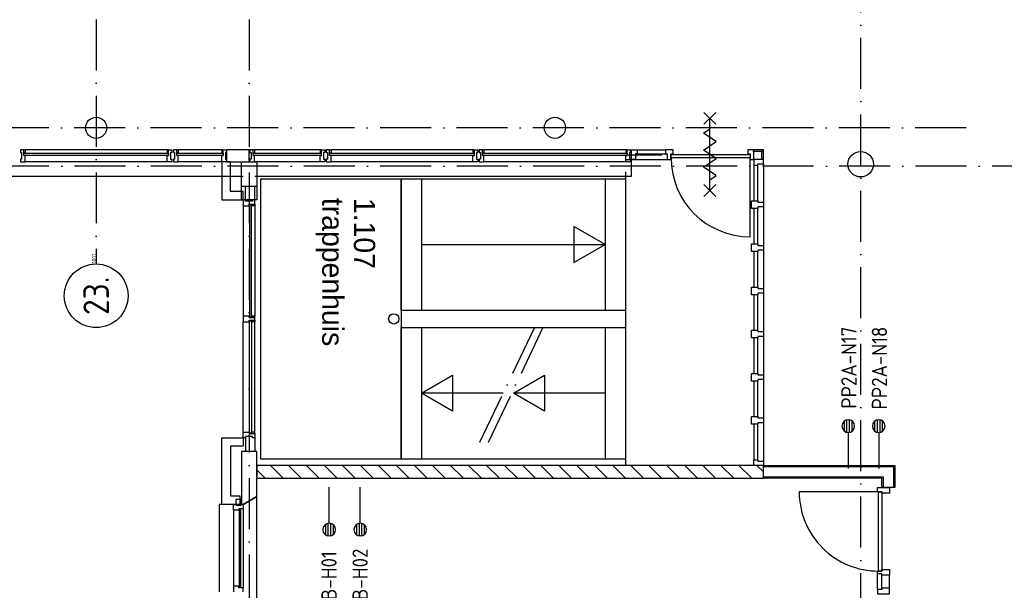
# Model space of a CAD drawing. Header units: millimetres. Extents: x -6587 to 112313, y 244 to 84344.
# Tile 29 of 42: x 65275 to 76865, y 36709 to 43428. Entities that reach past the tile are written whole.
import ezdxf
from ezdxf.enums import TextEntityAlignment as Align

# ---------------------------------------------------------------- set-up
doc = ezdxf.new("R2010")
doc.units = ezdxf.units.MM
doc.header["$LTSCALE"] = 100
doc.linetypes.add('DASHDOT', pattern=[9, 6, -1.5, 0, -1.5])
doc.layers.get('0').update_dxf_attribs({"linetype": 'CONTINUOUS'})
for name, color, linetype in [('AL$2----_STEMPEL', 7, 'CONTINUOUS'), ('AL$7----_STRAMIEN', 1, 'DASHDOT'), ('AL21----_BUITENWAND', 4, 'CONTINUOUS'), ('AL22----_BINNENWAND', 7, 'CONTINUOUS'), ('AL24----_TRAPPEN', 7, 'CONTINUOUS'), ('AL28----_KONSTRUKTIE', 3, 'CONTINUOUS'), ('AL31----_BUITENKOZ', 7, 'CONTINUOUS'), ('AL32----_BINNENKOZ', 7, 'CONTINUOUS'), ('AL32----_DRAAIRICHTING', 1, 'CONTINUOUS'), ('AL65----_BEVEILIGING', 7, 'CONTINUOUS'), ('ALN-----_BLOCKNAAM', 2, 'CONTINUOUS'), ('ALXA1---_RASTER50', 12, 'CONTINUOUS'), ('ALXAB---_PREFABBETON', 1, 'CONTINUOUS'), ('ALXOU---_GLAS', 7, 'CONTINUOUS'), ('BOUW', 8, 'CONTINUOUS'), ('EB6441--_ATTRIB', 2, 'CONTINUOUS'), ('EL6441--_DATACOM', 3, 'CONTINUOUS')]:
    doc.layers.add(name, color=color, linetype=linetype)
doc.styles.add('1_8', font='iso', dxfattribs={"width": 0.7, "height": 1.8})
doc.styles.add('BURO-025', font='BUROFONT.shx', dxfattribs={"height": 250})
doc.styles.get("Standard").update_dxf_attribs({"font": 'iso.shx'})

# ---------------------------------------------------------------- blocks, each defined once
blk = doc.blocks.new('ES4X2')
for p, q in [((-0.45, 1.4), (-0.45, 2.6)), ((-0.15, 1.27), (-0.15, 2.73)), ((0.15, 1.27), (0.15, 2.73)), ((0.45, 1.4), (0.45, 2.6)), ((0, 1.25), (0, -3))]:
    blk.add_line(p, q)
blk.add_circle((0, 2), 0.75)
at = {"style": '1_8', "flags": 8}
for tag, p in [('NUMMER', (1.25, 3.5)), ('CODE', (-1.25, 3.5))]:
    blk.add_attdef(tag, text='', height=1.8, rotation=90, dxfattribs=at).set_placement(p, align=Align.MIDDLE_LEFT)
blk.add_attdef('M_CODE', text='', height=1.8, dxfattribs=at).set_placement((0, 0), align=Align.MIDDLE_CENTER)
blk = doc.blocks.new('1011')
at = {"layer": 'AL$7----_STRAMIEN', "color": 7, "linetype": 'Continuous'}
blk.add_circle((-750, 0), 750, dxfattribs=at)
at = {"layer": 'AL$7----_STRAMIEN', "color": 3, "linetype": 'Continuous'}
blk.add_attdef('STR-NAAM', text='', height=600, rotation=360, dxfattribs=at).set_placement((-750, 0), align=Align.MIDDLE)
at = {"layer": 'ALN-----_BLOCKNAAM', "linetype": 'Continuous'}
blk.add_text('1011', height=100, dxfattribs=at).set_placement((0, 0))

msp = doc.modelspace()

# ---------------------------------------------------------------- linework, layer by layer
at = {"color": 8, "linetype": 'Continuous'}
for p, q in [((72474.8, 41895), (72541.8, 41895)), ((72474.8, 41781), (72474.8, 41895)), ((72541.8, 41848), (72524.8, 41848)), ((72524.8, 41848), (72524.8, 41781)), ((72541.8, 41895), (72541.8, 41848)), ((72967.8, 41895), (72877.8, 41895)), ((72877.8, 41895), (72877.8, 41848)), ((72877.8, 41848), (72894.8, 41848)), ((72894.8, 41848), (72894.8, 41781)), ((72940.8, 41781), (72940.8, 41848)), ((72940.8, 41848), (72967.8, 41848)), ((72967.8, 41848), (72967.8, 41895)), ((73914.8, 41895), (73847.8, 41895)), ((73847.8, 41895), (73847.8, 41848)), ((73847.8, 41848), (73874.8, 41848)), ((73874.8, 41848), (73874.8, 41781)), ((73914.8, 41781), (73914.8, 41895)), ((72524.8, 41781), (72474.8, 41781)), ((72894.8, 41781), (72940.8, 41781)), ((73872.8, 40871), (73872.8, 41801)), ((73874.8, 41781), (73914.8, 41781)), ((73914.8, 41781), (73914.8, 41714)), ((74028.8, 41781), (73914.8, 41781)), ((73961.8, 41714), (73961.8, 41731)), ((73961.8, 41731), (74028.8, 41731)), ((74028.8, 41731), (74028.8, 41781)), ((73914.8, 41714), (73961.8, 41714)), ((73889.8, 41206.3), (73889.8, 41296.3)), ((73889.8, 41296.3), (73961.8, 41296.3)), ((73961.8, 41296.3), (73961.8, 41279.3)), ((73961.8, 41279.3), (74028.8, 41279.3)), ((74028.8, 41279.3), (74028.8, 41223.3)), ((73961.8, 41206.3), (73889.8, 41206.3)), ((74028.8, 41223.3), (73961.8, 41223.3)), ((73961.8, 41223.3), (73961.8, 41206.3)), ((73889.8, 40698.2), (73889.8, 40788.2)), ((73889.8, 40788.2), (73961.8, 40788.2)), ((73961.8, 40698.2), (73889.8, 40698.2)), ((73961.8, 40788.2), (73961.8, 40771.2)), ((73961.8, 40771.2), (74028.8, 40771.2)), ((74028.8, 40715.2), (73961.8, 40715.2)), ((73961.8, 40715.2), (73961.8, 40698.2)), ((74028.8, 40771.2), (74028.8, 40715.2)), ((73889.8, 40190.1), (73889.8, 40280.1)), ((73889.8, 40280.1), (73961.8, 40280.1)), ((73961.8, 40280.1), (73961.8, 40263.1)), ((73961.8, 40263.1), (74028.8, 40263.1)), ((74028.8, 40263.1), (74028.8, 40207.1)), ((73961.8, 40190.1), (73889.8, 40190.1)), ((74028.8, 40207.1), (73961.8, 40207.1)), ((73961.8, 40207.1), (73961.8, 40190.1)), ((73889.8, 39681.9), (73889.8, 39771.9)), ((73889.8, 39771.9), (73961.8, 39771.9)), ((73961.8, 39771.9), (73961.8, 39754.9)), ((73961.8, 39754.9), (74028.8, 39754.9)), ((74028.8, 39754.9), (74028.8, 39698.9)), ((73961.8, 39681.9), (73889.8, 39681.9)), ((74028.8, 39698.9), (73961.8, 39698.9)), ((73961.8, 39698.9), (73961.8, 39681.9)), ((73889.8, 39173.8), (73889.8, 39263.8)), ((73889.8, 39263.8), (73961.8, 39263.8)), ((73961.8, 39263.8), (73961.8, 39246.8)), ((73961.8, 39246.8), (74028.8, 39246.8)), ((74028.8, 39190.8), (73961.8, 39190.8)), ((73961.8, 39190.8), (73961.8, 39173.8)), ((74028.8, 39246.8), (74028.8, 39190.8)), ((73961.8, 39173.8), (73889.8, 39173.8)), ((73889.8, 38665.6), (73889.8, 38755.6)), ((73889.8, 38755.6), (73961.8, 38755.6)), ((73961.8, 38755.6), (73961.8, 38738.6)), ((73961.8, 38738.6), (74028.8, 38738.6)), ((74028.8, 38738.6), (74028.8, 38682.6)), ((73961.8, 38665.6), (73889.8, 38665.6)), ((74028.8, 38682.6), (73961.8, 38682.6)), ((73961.8, 38682.6), (73961.8, 38665.6)), ((73914.8, 38180.5), (73914.8, 38247.5)), ((73914.8, 38247.5), (73961.8, 38247.5)), ((73961.8, 38247.5), (73961.8, 38230.5)), ((74028.8, 38180.5), (73914.8, 38180.5)), ((73961.8, 38230.5), (74028.8, 38230.5)), ((74028.8, 38230.5), (74028.8, 38180.5))]:
    msp.add_line(p, q, dxfattribs=at)
msp.add_arc((73872.8, 41801), 930, 180, 270, dxfattribs=at)
at = {"layer": 'AL$2----_STEMPEL', "color": 8}
for p, q in [((67934.3, 39938.5), (67904.8, 39938.5)), ((67904.8, 39938.5), (67904.8, 39871.5)), ((67904.8, 39871.5), (67976.8, 39871.5)), ((67976.8, 39938.5), (67934.3, 39938.5)), ((67976.8, 39921.5), (67976.8, 39938.5)), ((68005.8, 39921.5), (67976.8, 39921.5)), ((67976.8, 39871.5), (67976.8, 39888.5)), ((67976.8, 39888.5), (68043.8, 39888.5)), ((68043.8, 39921.5), (68005.8, 39921.5)), ((68043.8, 39888.5), (68043.8, 39921.5))]:
    msp.add_line(p, q, dxfattribs=at)
at = {"layer": 'AL$7----_STRAMIEN', "color": 1}
for p, q in [((66174.8, 76734.4), (66174.8, 40552.4)), ((67974.8, 76734.4), (67974.8, 7566.2)), ((75174.8, 7509.2), (75174.8, 54196.6)), ((76417.2, 42155), (4672.8, 42155)), ((81821.1, 41705), (3582.8, 41705))]:
    msp.add_line(p, q, dxfattribs=at)
at = {"layer": 'AL21----_BUITENWAND', "color": 8}
for p, q in [((72474.8, 41585), (72474.8, 41895)), ((67754.8, 41756), (67654.8, 41756)), ((67654.8, 41756), (67654.8, 41305)), ((67754.8, 41405), (67754.8, 41756)), ((49434.8, 41585), (67905.3, 41585)), ((68044.3, 41585), (72474.8, 41585)), ((67904.8, 41405), (67754.8, 41405)), ((67904.8, 41305), (67904.8, 41405)), ((67654.8, 41305), (67904.8, 41305)), ((67654.8, 37720), (67654.8, 38505)), ((67654.8, 38505), (67904.8, 38505)), ((67904.8, 38505), (67904.8, 38405)), ((67904.8, 38405), (67754.8, 38405)), ((67754.8, 38405), (67754.8, 37820)), ((67754.8, 37820), (67864.8, 37820)), ((67864.8, 37820), (67864.8, 37720)), ((67864.8, 37720), (67654.8, 37720))]:
    msp.add_line(p, q, dxfattribs=at)
at = {"layer": 'AL22----_BINNENWAND', "color": 8}
for p, q in [((74028.8, 38180.5), (75574.8, 38180.5)), ((74028.8, 38030.5), (74028.8, 38180.5)), ((75574.8, 38180.5), (75574.8, 37920)), ((75424.8, 38030.5), (74028.8, 38030.5)), ((75424.8, 37920), (75424.8, 38030.5)), ((75574.8, 37920), (75424.8, 37920))]:
    msp.add_line(p, q, dxfattribs=at)
at = {"layer": 'AL22----_BINNENWAND', "color": 8, "linetype": 'Continuous'}
for p, q in [((74028.8, 38165.5), (75559.8, 38165.5)), ((75559.8, 38165.5), (75559.8, 37920)), ((74028.8, 38045.5), (75439.8, 38045.5)), ((75439.8, 38045.5), (75439.8, 37920))]:
    msp.add_line(p, q, dxfattribs=at)
at = {"layer": 'AL24----_TRAPPEN', "color": 8}
for p, q in [((72404.8, 41635), (72404.8, 38175)), ((68114.8, 38255), (68114.8, 41555)), ((68114.8, 41555), (69764.8, 41555)), ((69764.8, 41555), (69764.8, 38255)), ((69764.8, 41555), (72404.8, 41555)), ((69764.8, 40005), (69764.8, 41555)), ((70004.8, 41555), (70004.8, 40005)), ((72164.8, 41555), (72164.8, 40005)), ((72404.8, 41555), (72404.8, 40005)), ((72404.8, 40005), (69764.8, 40005)), ((70004.8, 39805), (70004.8, 38255)), ((72164.8, 39805), (72164.8, 38255)), ((69764.8, 38255), (68114.8, 38255))]:
    msp.add_line(p, q, dxfattribs=at)
for points in [[(72164.8, 40780), (71798.3, 40991.6), (71798.3, 40568.4)], [(69764.8, 39805), (72404.8, 39805), (72404.8, 38255), (69764.8, 38255)], [(70004.8, 39030), (70371.4, 39241.6), (70371.4, 38818.4)], [(71087.8, 39030), (71454.3, 39241.6), (71454.3, 38818.4)]]:
    msp.add_lwpolyline(points, close=True, dxfattribs=at)
for points in [[(70004.8, 40780), (72164.8, 40780)], [(70964.5, 39030), (70004.8, 39030)], [(72164.8, 39030), (71087.8, 39030)]]:
    msp.add_lwpolyline(points, dxfattribs=at)
at = {"layer": 'AL24----_TRAPPEN', "color": 8, "linetype": 'DASHDOT'}
for points in [[(71334.5, 39805), (70594.5, 38255)], [(71434.5, 39805), (70694.5, 38255)]]:
    msp.add_lwpolyline(points, dxfattribs=at)
at = {"layer": 'AL24----_TRAPPEN', "color": 8}
msp.add_circle((69677.8, 39905), 60, dxfattribs=at)
at = {"layer": 'AL28----_KONSTRUKTIE', "color": 8}
for p, q in [((67884.8, 41305), (67884.8, 41756)), ((67884.8, 41756), (68064.8, 41756)), ((67884.8, 41465), (67884.8, 41756)), ((67884.8, 41756), (68064.8, 41756)), ((68064.8, 41756), (68064.8, 41305)), ((68064.8, 41756), (68064.8, 41465)), ((68064.8, 41465), (67884.8, 41465)), ((68064.8, 41305), (67884.8, 41305)), ((74028.8, 38180.5), (68064.8, 38180.5)), ((74028.8, 38030.5), (74028.8, 38180.5)), ((68064.8, 38030.5), (74028.8, 38030.5))]:
    msp.add_line(p, q, dxfattribs=at)
at = {"layer": 'AL28----_KONSTRUKTIE', "color": 8, "linetype": 'Continuous'}
for p, q in [((68064.8, 38345.1), (67884.8, 38345.1)), ((67884.8, 38345.1), (67884.8, 37720)), ((68064.8, 37812.4), (68064.8, 38345.1)), ((67904.8, 37720), (68064.8, 37812.4)), ((67884.8, 37720), (67904.8, 37720))]:
    msp.add_line(p, q, dxfattribs=at)
at = {"layer": 'AL28----_KONSTRUKTIE', "color": 8}
for centre, radius in [((66174.8, 42155), 125), ((71574.8, 42155), 125), ((75174.8, 41726), 150)]:
    msp.add_circle(centre, radius, dxfattribs=at)
at = {"layer": 'AL31----_BUITENKOZ', "color": 8, "linetype": 'Continuous'}
for p, q in [((65322.8, 41895), (65283.8, 41895)), ((65283.8, 41895), (65283.8, 41889)), ((65283.8, 41889), (65283.8, 41875)), ((65283.8, 41875), (65283.8, 41875)), ((65283.8, 41875), (65283.8, 41865)), ((65283.8, 41865), (65297.8, 41865)), ((65297.8, 41865), (65297.8, 41785)), ((65322.8, 41828), (65322.8, 41895)), ((65322.8, 41858), (65322.8, 41890)), ((65322.8, 41890), (65327.8, 41890)), ((65339.8, 41858), (65322.8, 41858)), ((65327.8, 41890), (65327.8, 41895)), ((65327.8, 41895), (65339.8, 41895)), ((65339.8, 41895), (65339.8, 41858)), ((67021.8, 41895), (67009.8, 41895)), ((67009.8, 41895), (67009.8, 41858)), ((67009.8, 41858), (67026.8, 41858)), ((67021.8, 41890), (67021.8, 41895)), ((67026.8, 41890), (67021.8, 41890)), ((67026.8, 41895), (67065.8, 41895)), ((67026.8, 41828), (67026.8, 41895)), ((67026.8, 41858), (67026.8, 41890)), ((67065.8, 41865.5), (67051.8, 41865.5)), ((67051.8, 41865.5), (67051.8, 41785.5)), ((67065.8, 41895), (67065.8, 41889)), ((67065.8, 41889), (67065.8, 41875)), ((67065.8, 41875), (67065.8, 41875)), ((67065.8, 41875), (67065.8, 41865.5)), ((67122.8, 41895), (67083.8, 41895)), ((67083.8, 41895), (67083.8, 41889)), ((67083.8, 41889), (67083.8, 41875)), ((67083.8, 41875), (67083.8, 41875)), ((67083.8, 41875), (67083.8, 41865)), ((67083.8, 41865), (67097.8, 41865)), ((67097.8, 41865), (67097.8, 41785)), ((67122.8, 41828), (67122.8, 41895)), ((67122.8, 41858), (67122.8, 41890)), ((67122.8, 41890), (67127.8, 41890)), ((67139.8, 41858), (67122.8, 41858)), ((67127.8, 41890), (67127.8, 41895)), ((67127.8, 41895), (67139.8, 41895)), ((67139.8, 41895), (67139.8, 41858)), ((67666.8, 41895), (67654.8, 41895)), ((67654.8, 41895), (67654.8, 41858)), ((67654.8, 41858), (67671.8, 41858)), ((67666.8, 41890), (67666.8, 41895)), ((67671.8, 41890), (67666.8, 41890)), ((67671.8, 41895), (67710.8, 41895)), ((67671.8, 41828), (67671.8, 41895)), ((67671.8, 41858), (67671.8, 41890)), ((67710.8, 41865.5), (67696.8, 41865.5)), ((67696.8, 41865.5), (67696.8, 41785.5)), ((67710.8, 41895), (67710.8, 41889)), ((67710.8, 41889), (67710.8, 41875)), ((67710.8, 41875), (67710.8, 41875)), ((67710.8, 41875), (67710.8, 41865.5)), ((68022.8, 41895), (67983.8, 41895)), ((67983.8, 41895), (67983.8, 41889)), ((67983.8, 41889), (67983.8, 41875)), ((67983.8, 41875), (67983.8, 41875)), ((67983.8, 41875), (67983.8, 41865)), ((67983.8, 41865), (67997.8, 41865)), ((67997.8, 41865), (67997.8, 41785)), ((68022.8, 41828), (68022.8, 41895)), ((68022.8, 41858), (68022.8, 41890)), ((68022.8, 41890), (68027.8, 41890)), ((68039.8, 41858), (68022.8, 41858)), ((68027.8, 41890), (68027.8, 41895)), ((68027.8, 41895), (68039.8, 41895)), ((68039.8, 41895), (68039.8, 41858)), ((68821.8, 41895), (68809.8, 41895)), ((68809.8, 41895), (68809.8, 41858)), ((68809.8, 41858), (68826.8, 41858)), ((68821.8, 41890), (68821.8, 41895)), ((68826.8, 41890), (68821.8, 41890)), ((68826.8, 41895), (68865.8, 41895)), ((68826.8, 41828), (68826.8, 41895)), ((68826.8, 41858), (68826.8, 41890)), ((68865.8, 41865), (68851.8, 41865)), ((68851.8, 41865), (68851.8, 41785)), ((68865.8, 41895), (68865.8, 41889)), ((68865.8, 41889), (68865.8, 41875)), ((68865.8, 41875), (68865.8, 41875)), ((68865.8, 41875), (68865.8, 41865)), ((68922.8, 41895), (68883.8, 41895)), ((68883.8, 41895), (68883.8, 41889)), ((68883.8, 41889), (68883.8, 41875)), ((68883.8, 41875), (68883.8, 41875)), ((68883.8, 41875), (68883.8, 41865)), ((68883.8, 41865), (68897.8, 41865)), ((68897.8, 41865), (68897.8, 41785)), ((68922.8, 41828), (68922.8, 41895)), ((68922.8, 41858), (68922.8, 41890)), ((68922.8, 41890), (68927.8, 41890)), ((68939.8, 41858), (68922.8, 41858)), ((68927.8, 41890), (68927.8, 41895)), ((68927.8, 41895), (68939.8, 41895)), ((68939.8, 41895), (68939.8, 41858)), ((70621.8, 41895), (70609.8, 41895)), ((70609.8, 41895), (70609.8, 41858)), ((70609.8, 41858), (70626.8, 41858)), ((70621.8, 41890), (70621.8, 41895)), ((70626.8, 41890), (70621.8, 41890)), ((70626.8, 41895), (70665.8, 41895)), ((70626.8, 41828), (70626.8, 41895)), ((70626.8, 41858), (70626.8, 41890)), ((70665.8, 41865.5), (70651.8, 41865.5)), ((70651.8, 41865.5), (70651.8, 41785.5)), ((70665.8, 41895), (70665.8, 41889)), ((70665.8, 41889), (70665.8, 41875)), ((70665.8, 41875), (70665.8, 41875)), ((70665.8, 41875), (70665.8, 41865.5)), ((70722.8, 41895), (70683.8, 41895)), ((70683.8, 41895), (70683.8, 41889)), ((70683.8, 41889), (70683.8, 41875)), ((70683.8, 41875), (70683.8, 41875)), ((70683.8, 41875), (70683.8, 41865)), ((70683.8, 41865), (70697.8, 41865)), ((70697.8, 41865), (70697.8, 41785)), ((70722.8, 41828), (70722.8, 41895)), ((70722.8, 41858), (70722.8, 41890)), ((70722.8, 41890), (70727.8, 41890)), ((70739.8, 41858), (70722.8, 41858)), ((70727.8, 41890), (70727.8, 41895)), ((70727.8, 41895), (70739.8, 41895)), ((70739.8, 41895), (70739.8, 41858)), ((72421.8, 41895), (72409.8, 41895)), ((72409.8, 41895), (72409.8, 41858)), ((72409.8, 41858), (72426.8, 41858)), ((72421.8, 41890), (72421.8, 41895)), ((72426.8, 41890), (72421.8, 41890)), ((72426.8, 41895), (72465.8, 41895)), ((72426.8, 41828), (72426.8, 41895)), ((72426.8, 41858), (72426.8, 41890)), ((72465.8, 41865.5), (72451.8, 41865.5)), ((72451.8, 41865.5), (72451.8, 41785.5)), ((72465.8, 41895), (72465.8, 41889)), ((72465.8, 41889), (72465.8, 41875)), ((72465.8, 41875), (72465.8, 41875)), ((72465.8, 41875), (72465.8, 41865.5)), ((72942.8, 41801), (72942.8, 41842)), ((72942.8, 41842), (73872.8, 41842)), ((73872.8, 41842), (73872.8, 41801)), ((65297.8, 41785), (65283.8, 41785)), ((65283.8, 41785), (65283.8, 41776)), ((65283.8, 41776), (65283.8, 41776)), ((65283.8, 41776), (65283.8, 41762)), ((65283.8, 41762), (65283.8, 41756)), ((65283.8, 41756), (65302.8, 41756)), ((65302.8, 41756), (65339.8, 41756)), ((65339.8, 41828), (65322.8, 41828)), ((65339.8, 41775), (65339.8, 41828)), ((65339.8, 41767), (65339.8, 41775)), ((65339.8, 41763), (65339.8, 41767)), ((65339.8, 41756), (65339.8, 41763)), ((67009.8, 41775), (67009.8, 41828)), ((67009.8, 41828), (67026.8, 41828)), ((67009.8, 41767), (67009.8, 41775)), ((67009.8, 41763), (67009.8, 41767)), ((67009.8, 41756), (67009.8, 41763)), ((67046.9, 41756), (67009.8, 41756)), ((67065.8, 41756), (67046.9, 41756)), ((67051.8, 41785.5), (67065.8, 41785.5)), ((67065.8, 41785.5), (67065.8, 41775.5)), ((67065.8, 41775.5), (67065.8, 41775.5)), ((67065.8, 41775.5), (67065.8, 41762)), ((67065.8, 41762), (67065.8, 41756)), ((67097.8, 41785), (67083.8, 41785)), ((67083.8, 41785), (67083.8, 41776)), ((67083.8, 41776), (67083.8, 41776)), ((67083.8, 41776), (67083.8, 41762)), ((67083.8, 41762), (67083.8, 41756)), ((67083.8, 41756), (67102.8, 41756)), ((67102.8, 41756), (67139.8, 41756)), ((67139.8, 41828), (67122.8, 41828)), ((67139.8, 41775), (67139.8, 41828)), ((67139.8, 41767), (67139.8, 41775)), ((67139.8, 41763), (67139.8, 41767)), ((67139.8, 41756), (67139.8, 41763)), ((67654.8, 41775), (67654.8, 41828)), ((67654.8, 41828), (67671.8, 41828)), ((67654.8, 41767), (67654.8, 41775)), ((67654.8, 41763), (67654.8, 41767)), ((67654.8, 41756), (67654.8, 41763)), ((67691.9, 41756), (67654.8, 41756)), ((67710.8, 41756), (67691.9, 41756)), ((67696.8, 41785.5), (67710.8, 41785.5)), ((67710.8, 41785.5), (67710.8, 41775.5)), ((67710.8, 41775.5), (67710.8, 41775.5)), ((67710.8, 41775.5), (67710.8, 41762)), ((67710.8, 41762), (67710.8, 41756)), ((67997.8, 41785), (67983.8, 41785)), ((67983.8, 41785), (67983.8, 41776)), ((67983.8, 41776), (67983.8, 41776)), ((67983.8, 41776), (67983.8, 41762)), ((67983.8, 41762), (67983.8, 41756)), ((67983.8, 41756), (68002.8, 41756)), ((68002.8, 41756), (68039.8, 41756)), ((68039.8, 41828), (68022.8, 41828)), ((68039.8, 41775), (68039.8, 41828)), ((68039.8, 41767), (68039.8, 41775)), ((68039.8, 41763), (68039.8, 41767)), ((68039.8, 41756), (68039.8, 41763)), ((68809.8, 41775), (68809.8, 41828)), ((68809.8, 41828), (68826.8, 41828)), ((68809.8, 41767), (68809.8, 41775)), ((68809.8, 41763), (68809.8, 41767)), ((68809.8, 41756), (68809.8, 41763)), ((68846.9, 41756), (68809.8, 41756)), ((68865.8, 41756), (68846.9, 41756)), ((68851.8, 41785), (68865.8, 41785)), ((68865.8, 41785), (68865.8, 41775.5)), ((68865.8, 41775.5), (68865.8, 41775.5)), ((68865.8, 41775.5), (68865.8, 41762)), ((68865.8, 41762), (68865.8, 41756)), ((68897.8, 41785), (68883.8, 41785)), ((68883.8, 41785), (68883.8, 41776)), ((68883.8, 41776), (68883.8, 41776)), ((68883.8, 41776), (68883.8, 41762)), ((68883.8, 41762), (68883.8, 41756)), ((68883.8, 41756), (68902.8, 41756)), ((68902.8, 41756), (68939.8, 41756)), ((68939.8, 41828), (68922.8, 41828)), ((68939.8, 41775), (68939.8, 41828)), ((68939.8, 41767), (68939.8, 41775)), ((68939.8, 41763), (68939.8, 41767)), ((68939.8, 41756), (68939.8, 41763)), ((70609.8, 41775), (70609.8, 41828)), ((70609.8, 41828), (70626.8, 41828)), ((70609.8, 41767), (70609.8, 41775)), ((70609.8, 41763), (70609.8, 41767)), ((70609.8, 41756), (70609.8, 41763)), ((70646.9, 41756), (70609.8, 41756)), ((70665.8, 41756), (70646.9, 41756)), ((70651.8, 41785.5), (70665.8, 41785.5)), ((70665.8, 41785.5), (70665.8, 41775.5)), ((70665.8, 41775.5), (70665.8, 41775.5)), ((70665.8, 41775.5), (70665.8, 41762)), ((70665.8, 41762), (70665.8, 41756)), ((70697.8, 41785), (70683.8, 41785)), ((70683.8, 41785), (70683.8, 41776)), ((70683.8, 41776), (70683.8, 41776)), ((70683.8, 41776), (70683.8, 41762)), ((70683.8, 41762), (70683.8, 41756)), ((70683.8, 41756), (70702.8, 41756)), ((70702.8, 41756), (70739.8, 41756)), ((70739.8, 41828), (70722.8, 41828)), ((70739.8, 41775), (70739.8, 41828)), ((70739.8, 41767), (70739.8, 41775)), ((70739.8, 41763), (70739.8, 41767)), ((70739.8, 41756), (70739.8, 41763)), ((72409.8, 41775), (72409.8, 41828)), ((72409.8, 41828), (72426.8, 41828)), ((72409.8, 41767), (72409.8, 41775)), ((72409.8, 41763), (72409.8, 41767)), ((72409.8, 41756), (72409.8, 41763)), ((72446.9, 41756), (72409.8, 41756)), ((72465.8, 41756), (72446.9, 41756)), ((72451.8, 41785.5), (72465.8, 41785.5)), ((72465.8, 41785.5), (72465.8, 41775.5)), ((72465.8, 41775.5), (72465.8, 41775.5)), ((72465.8, 41775.5), (72465.8, 41762)), ((72465.8, 41762), (72465.8, 41756)), ((73872.8, 41801), (72942.8, 41801)), ((67790.8, 37653), (67790.8, 37720)), ((67790.8, 37720), (67823.8, 37720)), ((67823.8, 37720), (67823.8, 37710)), ((67823.8, 37710), (67879.8, 37710)), ((67904.8, 37670), (67853.8, 37670)), ((67853.8, 37670), (67853.8, 37653)), ((67879.8, 37710), (67879.8, 37720)), ((67879.8, 37720), (67879.8, 37720)), ((67879.8, 37720), (67904.8, 37720)), ((67904.8, 37720), (67904.8, 37670)), ((67904.8, 37670), (67904.8, 37670)), ((67853.8, 37653), (67790.8, 37653)), ((67790.8, 37653), (67790.8, 37653)), ((67790.8, 37653), (67790.8, 37653)), ((67790.8, 37653), (67790.8, 37653)), ((67790.8, 37653), (67790.8, 37653)), ((67878.8, 37665), (67857.8, 37665)), ((67857.8, 37665), (67857.8, 36745)), ((67878.8, 36745), (67878.8, 37665)), ((67853.8, 36757), (67790.8, 36757)), ((67790.8, 36757), (67790.8, 36757)), ((67790.8, 36757), (67790.8, 36757)), ((67790.8, 36757), (67790.8, 36757)), ((67790.8, 36757), (67790.8, 36757)), ((67790.8, 36757), (67790.8, 36690)), ((67853.8, 36740), (67853.8, 36757)), ((67857.8, 36745), (67878.8, 36745)), ((67904.8, 36740), (67853.8, 36740)), ((67904.8, 36740), (67904.8, 36740)), ((67904.8, 36690), (67904.8, 36740))]:
    msp.add_line(p, q, dxfattribs=at)
at = {"layer": 'AL31----_BUITENKOZ', "color": 8}
for p, q in [((67009.8, 41895), (65339.8, 41895)), ((67654.8, 41895), (67139.8, 41895)), ((68809.8, 41895), (68039.8, 41895)), ((70609.8, 41895), (68939.8, 41895)), ((72409.8, 41895), (70739.8, 41895)), ((67009.8, 41756), (65339.8, 41756)), ((67654.8, 41756), (67139.8, 41756)), ((68809.8, 41756), (68039.8, 41756)), ((70609.8, 41756), (68939.8, 41756)), ((72409.8, 41756), (70739.8, 41756)), ((67934.3, 41305), (67934.3, 41465)), ((68043.8, 41305), (68043.8, 41465)), ((67904.8, 41238), (67904.8, 39938.5)), ((68043.8, 41238), (68043.8, 39938.5)), ((67904.8, 38572), (67904.8, 39871.5)), ((67980.8, 39938.5), (67976.8, 39938.5)), ((67976.8, 39938.5), (67976.8, 39921.5)), ((67976.8, 39921.5), (68005.8, 39921.5)), ((67976.8, 39871.5), (67976.8, 39888.5)), ((67976.8, 39888.5), (68005.8, 39888.5)), ((67980.8, 39871.5), (67976.8, 39871.5)), ((67980.8, 39925.5), (67980.8, 39938.5)), ((68001.8, 39925.5), (67980.8, 39925.5)), ((68001.8, 39884.5), (67980.8, 39884.5)), ((67980.8, 39884.5), (67980.8, 39871.5)), ((68005.8, 39938.5), (68001.8, 39938.5)), ((68001.8, 39938.5), (68001.8, 39925.5)), ((68001.8, 39871.5), (68001.8, 39884.5)), ((68005.8, 39871.5), (68001.8, 39871.5)), ((68043.8, 39938.5), (68005.8, 39938.5)), ((68005.8, 39938.5), (68005.8, 39921.5)), ((68005.8, 39921.5), (68005.8, 39938.5)), ((68005.8, 39921.5), (68043.8, 39921.5)), ((68005.8, 39888.5), (68043.8, 39888.5)), ((68005.8, 39871.5), (68005.8, 39888.5)), ((68005.8, 39888.5), (68005.8, 39871.5)), ((68043.8, 39871.5), (68005.8, 39871.5)), ((68043.8, 39921.5), (68043.8, 39938.5)), ((68043.8, 39888.5), (68043.8, 39871.5)), ((68043.8, 38572), (68043.8, 39871.5)), ((67904.8, 38505.1), (67904.8, 38572.1)), ((67904.8, 38572.1), (67976.8, 38572.1)), ((67934.3, 38505.1), (67904.8, 38505.1)), ((68014.3, 38519.1), (67934.3, 38519.1)), ((67934.3, 38519.1), (67934.3, 38505.1)), ((67934.3, 38505.1), (67934.3, 38345.1)), ((67976.8, 38572.1), (67976.8, 38555.1)), ((67980.8, 38572.1), (67976.8, 38572.1)), ((67976.8, 38572.1), (67976.8, 38555.1)), ((67976.8, 38555.1), (68043.8, 38555.1)), ((67976.8, 38555.1), (68005.8, 38555.1)), ((67980.8, 38559.1), (67980.8, 38572.1)), ((68001.8, 38559.1), (67980.8, 38559.1)), ((68005.8, 38572.1), (68001.8, 38572.1)), ((68001.8, 38572.1), (68001.8, 38559.1)), ((68043.8, 38572.1), (68005.8, 38572.1)), ((68005.8, 38572.1), (68005.8, 38555.1)), ((68005.8, 38555.1), (68005.8, 38572.1)), ((68005.8, 38555.1), (68043.8, 38555.1)), ((68014.3, 38505.1), (68014.3, 38519.1)), ((68043.8, 38505.1), (68014.3, 38505.1)), ((68043.8, 38555.1), (68043.8, 38572.1)), ((68043.8, 38555.1), (68043.8, 38505.1)), ((68043.8, 38505.1), (68043.8, 38345.1)), ((68064.8, 37812.4), (67904.8, 37720)), ((68064.8, 36597.6), (68064.8, 37812.4)), ((67904.8, 37720), (67624.8, 37720)), ((67624.8, 37720), (67624.8, 36690)), ((67823.8, 37710), (67823.8, 37781)), ((67823.8, 37781), (67879.8, 37781)), ((67879.8, 37710), (67823.8, 37710)), ((67879.8, 37781), (67879.8, 37710)), ((67904.8, 37670), (67904.8, 36740)), ((67790.8, 37653), (67790.8, 36757))]:
    msp.add_line(p, q, dxfattribs=at)
for points in [[(67976.8, 41238), (67976.8, 41255), (68043.8, 41255), (68043.8, 41305), (68014.3, 41305), (68014.3, 41291), (67934.3, 41291), (67934.3, 41305), (67904.8, 41305), (67904.8, 41238)], [(68005.8, 41238), (68001.8, 41238), (68001.8, 41251), (67980.8, 41251), (67980.8, 41238), (67976.8, 41238), (67976.8, 41255), (68005.8, 41255)], [(68005.8, 41255), (68043.8, 41255), (68043.8, 41238), (68005.8, 41238)]]:
    msp.add_lwpolyline(points, close=True, dxfattribs=at)
at = {"layer": 'AL32----_BINNENKOZ', "color": 8}
for p, q in [((67710.8, 41895), (67710.8, 41756)), ((67974.8, 41895), (67710.8, 41895)), ((67974.8, 41756), (67974.8, 41895)), ((72418.8, 41895), (72834.8, 41895)), ((74028.8, 41895), (73905, 41895)), ((74010.8, 41877), (73905, 41877)), ((74010.8, 41877), (74028.8, 41895)), ((74010.8, 41786), (74010.8, 41877)), ((74028.8, 41786), (74028.8, 41895)), ((67710.8, 41756), (67974.8, 41756)), ((72401.8, 41781), (72851.8, 41781)), ((72834.8, 41832), (72418.8, 41832)), ((74028.8, 41731), (74028.8, 41279.3)), ((73914.8, 41714), (73914.8, 41296.3)), ((73961.8, 41296.3), (73961.8, 41714)), ((73914.8, 41206.3), (73914.8, 40788.2)), ((73961.8, 40788.2), (73961.8, 41206.3)), ((74028.8, 41223.3), (74028.8, 40771.2)), ((73914.8, 40698.2), (73914.8, 40280.1)), ((73961.8, 40280.1), (73961.8, 40698.2)), ((74028.8, 40715.2), (74028.8, 40263.1)), ((73914.8, 40190.1), (73914.8, 39771.9)), ((73961.8, 39771.9), (73961.8, 40190.1)), ((74028.8, 40207.1), (74028.8, 39754.9)), ((73914.8, 39681.9), (73914.8, 39263.8)), ((73961.8, 39263.8), (73961.8, 39681.9)), ((74028.8, 39698.9), (74028.8, 39246.8)), ((74028.8, 39190.8), (74028.8, 38738.6)), ((73914.8, 39173.8), (73914.8, 38755.6)), ((73961.8, 38755.6), (73961.8, 39173.8)), ((73914.8, 38665.6), (73914.8, 38247.5)), ((73961.8, 38247.5), (73961.8, 38665.6)), ((74028.8, 38682.6), (74028.8, 38230.5))]:
    msp.add_line(p, q, dxfattribs=at)
at = {"layer": 'AL32----_BINNENKOZ', "color": 8, "linetype": 'Continuous'}
for p, q in [((72541.8, 41895), (72877.8, 41895)), ((72541.8, 41848), (72877.8, 41848)), ((72524.8, 41781), (72894.8, 41781))]:
    msp.add_line(p, q, dxfattribs=at)
at = {"layer": 'AL32----_BINNENKOZ', "color": 8}
for points in [[(75424.3, 37852.9), (75424.3, 37869.9), (75373.3, 37869.9), (75373.3, 37919.9), (75512.3, 37919.9), (75512.3, 37852.9)], [(75424.3, 36935.9), (75384.3, 36935.9), (75384.3, 37869.9), (75424.3, 37869.9)], [(75424.3, 36735.9), (75424.3, 36718.9), (75373.3, 36718.9), (75373.3, 36668.9), (75512.3, 36668.9), (75512.3, 36735.9)]]:
    msp.add_lwpolyline(points, close=True, dxfattribs=at)
for points in [[(75373.3, 36902.9), (75373.3, 36935.9), (75424.3, 36935.9), (75424.3, 36952.9), (75512.3, 36952.9), (75512.3, 36885.9), (75424.3, 36885.9), (75424.3, 36902.9), (75373.3, 36902.9), (75373.3, 36935.9)], [(75373.3, 36718.9), (75373.3, 36902.9)], [(75424.3, 36735.9), (75424.3, 36885.9)], [(75512.3, 36735.9), (75512.3, 36885.9)]]:
    msp.add_lwpolyline(points, dxfattribs=at)
at = {"layer": 'AL32----_DRAAIRICHTING', "color": 8}
msp.add_lwpolyline([(75384.3, 37869.9), (74450.3, 37869.9, 0.4142136), (75384.3, 36935.9, 0.4142136)], format="xyb", dxfattribs=at)
at = {"layer": 'AL65----_BEVEILIGING', "color": 8, "linetype": 'Continuous'}
for p, q in [((73327.8, 42197), (73467.8, 42337)), ((73467.8, 42197), (73327.8, 42337)), ((73397.8, 41417), (73397.8, 42267)), ((73322.8, 42092), (73397.8, 42142)), ((73472.8, 41992), (73322.8, 42092)), ((73397.8, 41942), (73472.8, 41992)), ((73322.8, 41892), (73397.8, 41942)), ((73472.8, 41792), (73322.8, 41892)), ((73322.8, 41692), (73397.8, 41742)), ((73397.8, 41742), (73472.8, 41792)), ((73472.8, 41592), (73322.8, 41692)), ((73397.8, 41542), (73472.8, 41592)), ((73327.8, 41347), (73467.8, 41487)), ((73467.8, 41347), (73327.8, 41487))]:
    msp.add_line(p, q, dxfattribs=at)
at = {"layer": 'ALXA1---_RASTER50', "color": 8}
for p, q in [((68066, 38180.5), (68066, 38030.5)), ((74028, 38180.5), (74028, 38030.5))]:
    msp.add_line(p, q, dxfattribs=at)
at = {"layer": 'ALXAB---_PREFABBETON', "color": 8}
for p, q in [((68225.8, 38180.5), (68375.8, 38030.5)), ((68437.9, 38180.5), (68587.9, 38030.5)), ((68650, 38180.5), (68800, 38030.5)), ((68862.2, 38180.5), (69012.2, 38030.5)), ((69074.3, 38180.5), (69224.3, 38030.5)), ((69286.4, 38180.5), (69436.4, 38030.5)), ((69498.6, 38180.5), (69648.6, 38030.5)), ((69710.7, 38180.5), (69860.7, 38030.5)), ((69922.8, 38180.5), (70072.8, 38030.5)), ((70135, 38180.5), (70285, 38030.5)), ((70347.1, 38180.5), (70497.1, 38030.5)), ((70559.2, 38180.5), (70709.2, 38030.5)), ((70771.4, 38180.5), (70921.4, 38030.5)), ((70983.5, 38180.5), (71133.5, 38030.5)), ((71195.6, 38180.5), (71345.6, 38030.5)), ((71407.8, 38180.5), (71557.8, 38030.5)), ((71619.9, 38180.5), (71769.9, 38030.5)), ((71832, 38180.5), (71982, 38030.5)), ((72044.2, 38180.5), (72194.2, 38030.5)), ((72256.3, 38180.5), (72406.3, 38030.5)), ((72468.4, 38180.5), (72618.4, 38030.5)), ((72680.5, 38180.5), (72830.5, 38030.5)), ((72892.7, 38180.5), (73042.7, 38030.5)), ((73104.8, 38180.5), (73254.8, 38030.5)), ((73316.9, 38180.5), (73466.9, 38030.5)), ((73529.1, 38180.5), (73679.1, 38030.5)), ((73741.2, 38180.5), (73891.2, 38030.5)), ((73953.3, 38180.5), (74028.8, 38105)), ((68064.8, 38129.3), (68163.6, 38030.5))]:
    msp.add_line(p, q, dxfattribs=at)
at = {"layer": 'ALXOU---_GLAS', "color": 8}
for p, q in [((65324.8, 41830), (65324.8, 41856)), ((65324.8, 41856), (67024.8, 41856)), ((67024.8, 41856), (67024.8, 41830)), ((67124.8, 41830), (67124.8, 41856)), ((67124.8, 41856), (67669.8, 41856)), ((67669.8, 41856), (67669.8, 41830)), ((68024.8, 41830), (68024.8, 41856)), ((68024.8, 41856), (68824.8, 41856)), ((68824.8, 41856), (68824.8, 41830)), ((68924.8, 41830), (68924.8, 41856)), ((68924.8, 41856), (70624.8, 41856)), ((70624.8, 41856), (70624.8, 41830)), ((70724.8, 41830), (70724.8, 41856)), ((70724.8, 41856), (72424.8, 41856)), ((72424.8, 41856), (72424.8, 41830)), ((67024.8, 41830), (65324.8, 41830)), ((67669.8, 41830), (67124.8, 41830)), ((68824.8, 41830), (68024.8, 41830)), ((70624.8, 41830), (68924.8, 41830)), ((72424.8, 41830), (70724.8, 41830)), ((68001.8, 41251), (67980.8, 41251)), ((67980.8, 41251), (67980.8, 39925.5)), ((68001.8, 39925.5), (68001.8, 41251)), ((67980.8, 39925.5), (68001.8, 39925.5)), ((67980.8, 39884.5), (68001.8, 39884.5)), ((67980.8, 38559), (67980.8, 39884.5)), ((68001.8, 39884.5), (68001.8, 38559)), ((68001.8, 38559), (67980.8, 38559))]:
    msp.add_line(p, q, dxfattribs=at)

# ---------------------------------------------------------------- block references
at = {"layer": 'AL$7----_STRAMIEN', "xscale": 0.5, "yscale": 0.5, "zscale": 0.5, "rotation": 90}
msp.add_blockref('1011', (66174.8, 40552.4), dxfattribs=at).add_auto_attribs({'STR-NAAM': '23.'})
at = {"layer": 'EL6441--_DATACOM'}
ref = msp.add_blockref('ES4X2', (75028, 38442.5), dxfattribs=dict(at, xscale=-100, yscale=100, zscale=100))
ref.add_attrib('CODE', 'PP2A-N17', dxfattribs={"layer": 'EB6441--_ATTRIB', "color": 1, "height": 180, "rotation": 90, "style": '1_8', "flags": 8}).set_placement((75036, 39813.5), align=Align.MIDDLE_RIGHT)
ref = msp.add_blockref('ES4X2', (75387, 38442.5), dxfattribs=dict(at, xscale=-100, yscale=100, zscale=100))
ref.add_attrib('CODE', 'PP2A-N18', dxfattribs={"layer": 'EB6441--_ATTRIB', "color": 1, "height": 180, "rotation": 90, "style": '1_8', "flags": 8}).set_placement((75395, 39813.5), align=Align.MIDDLE_RIGHT)
ref = msp.add_blockref('ES4X2', (68918, 37624.5), dxfattribs=dict(at, xscale=-100, yscale=100, zscale=100, rotation=180))
ref.add_attrib('CODE', 'PP2B-H01', dxfattribs={"layer": 'EB6441--_ATTRIB', "color": 1, "height": 180, "rotation": 90, "style": '1_8', "flags": 8}).set_placement((68916, 36214.5), align=Align.MIDDLE_LEFT)
ref = msp.add_blockref('ES4X2', (69284, 37624.5), dxfattribs=dict(at, xscale=-100, yscale=100, zscale=100, rotation=180))
ref.add_attrib('CODE', 'PP2B-H02', dxfattribs={"layer": 'EB6441--_ATTRIB', "color": 1, "height": 180, "rotation": 90, "style": '1_8', "flags": 8}).set_placement((69282, 36214.5), align=Align.MIDDLE_LEFT)

# ---------------------------------------------------------------- texts
at = {"layer": 'BOUW', "style": 'BURO-025'}
for s, p in [('trappenhuis', (68835.8, 41330.1)), ('1.107', (69208.8, 41330.1))]:
    msp.add_text(s, height=250, rotation=270, dxfattribs=at).set_placement(p)

doc.saveas('drawing.dxf')
